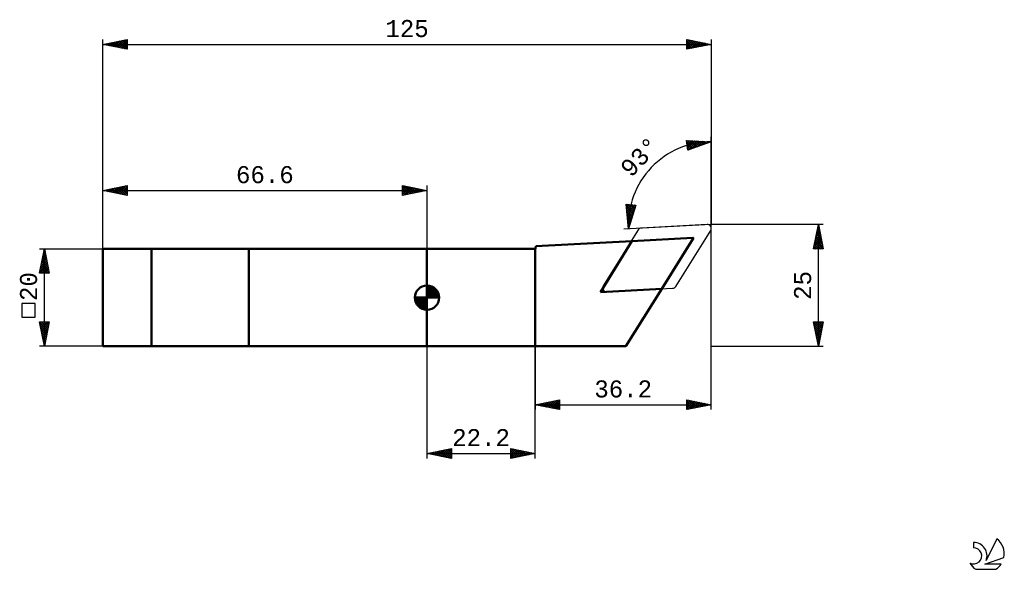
# Model space of a CAD drawing. Header units: millimetres. Extents: x -84 to 119, y -56 to 57.
import ezdxf
from ezdxf.enums import TextEntityAlignment as Align

# ---------------------------------------------------------------- set-up
doc = ezdxf.new("R2010")
doc.units = ezdxf.units.MM
doc.header["$LTSCALE"] = 6.65
for name, color, linetype in [('1', 4, 'CONTINUOUS'), ('2', 7, 'CONTINUOUS'), ('CUT', 1, 'CONTINUOUS'), ('NOCUT', 7, 'CONTINUOUS'), ('SK1', 4, 'CONTINUOUS'), ('SK2', 7, 'CONTINUOUS'), ('SK6', 5, 'CONTINUOUS'), ('SKVIEW1', 4, 'CONTINUOUS')]:
    doc.layers.add(name, color=color, linetype=linetype)
doc.styles.get("Standard").update_dxf_attribs({"font": 'Monospac821 BT'})

msp = doc.modelspace()

# ---------------------------------------------------------------- linework, layer by layer
at = {"layer": '1', "color": 4, "linetype": 'CONTINUOUS', "lineweight": 50}
for p, q in [((42.05, 11.62), (54.61, 12.28)), ((22.3, 10.09), (22.34, 10.59)), ((22.34, 10.59), (42.05, 11.62)), ((35.64, 1.14), (42.05, 11.62)), ((48.24, 1.8), (54.7, 12.13)), ((0, 10), (22.2, 10)), ((0, -10), (0, 10)), ((22.2, -10), (22.2, 10)), ((35.64, 1.14), (48.24, 1.8)), ((40.87, -10), (48.24, 1.8)), ((0, -10), (40.87, -10))]:
    msp.add_line(p, q, dxfattribs=at)
for centre, start, end in [((54.61, 12.18), 328, 93), ((22.2, 10.1), 270, 355)]:
    msp.add_arc(centre, 0.1, start, end, dxfattribs=at)
at = {"layer": '2', "color": 7, "linetype": 'CONTINUOUS', "lineweight": 25}
for p, q in [((-66.6, 10), (-66.6, 53)), ((-66.6, 52), (-61.6, 53)), ((-64.64, 51.61), (-63.66, 52.59)), ((-64.29, 51.54), (-63.13, 52.69)), ((-63.93, 51.47), (-62.6, 52.8)), ((-63.58, 51.4), (-62.07, 52.91)), ((-63.55, 52.61), (-62.02, 51.08)), ((-63.23, 51.33), (-61.6, 52.95)), ((-63.2, 52.68), (-61.6, 51.08)), ((-62.84, 52.75), (-61.6, 51.51)), ((-62.49, 52.82), (-61.6, 51.93)), ((-62.14, 52.89), (-61.6, 52.36)), ((-61.78, 52.96), (-61.6, 52.78)), ((-61.6, 53), (-61.6, 51)), ((53.4, 51), (53.4, 53)), ((53.4, 53), (58.4, 52)), ((53.4, 52.92), (53.47, 52.99)), ((53.4, 52.5), (53.82, 52.92)), ((53.4, 52.07), (54.17, 52.85)), ((53.4, 51.65), (54.53, 52.77)), ((53.4, 51.22), (54.88, 52.7)), ((53.4, 52.67), (54.79, 51.28)), ((53.51, 52.98), (55.14, 51.35)), ((53.65, 51.05), (55.23, 52.63)), ((54.04, 52.87), (55.5, 51.42)), ((54.57, 52.77), (55.85, 51.49)), ((55.1, 52.66), (56.2, 51.56)), ((58.4, 53), (58.4, 15)), ((-66.6, 52), (58.4, 52)), ((-61.6, 51), (-66.6, 52)), ((-66.41, 51.96), (-66.31, 52.06)), ((-66.38, 52.04), (-66.27, 51.93)), ((-66.05, 51.89), (-65.78, 52.16)), ((-66.02, 52.12), (-65.74, 51.83)), ((-65.7, 51.82), (-65.25, 52.27)), ((-65.67, 52.19), (-65.21, 51.72)), ((-65.35, 51.75), (-64.72, 52.38)), ((-65.32, 52.26), (-64.68, 51.62)), ((-64.99, 51.68), (-64.19, 52.48)), ((-64.96, 52.33), (-64.15, 51.51)), ((-64.61, 52.4), (-63.62, 51.4)), ((-64.26, 52.47), (-63.09, 51.3)), ((-63.9, 52.54), (-62.56, 51.19)), ((-62.87, 51.25), (-61.6, 52.53)), ((-62.52, 51.18), (-61.6, 52.1)), ((-62.17, 51.11), (-61.6, 51.68)), ((-61.81, 51.04), (-61.6, 51.25)), ((53.4, 52.24), (54.43, 51.21)), ((58.4, 52), (53.4, 51)), ((53.4, 51.82), (54.08, 51.14)), ((53.4, 51.39), (53.73, 51.07)), ((54.18, 51.16), (55.59, 52.56)), ((54.71, 51.26), (55.94, 52.49)), ((55.24, 51.37), (56.29, 52.42)), ((55.63, 52.55), (56.56, 51.63)), ((55.77, 51.47), (56.65, 52.35)), ((56.16, 52.45), (56.91, 51.7)), ((56.3, 51.58), (57, 52.28)), ((56.69, 52.34), (57.26, 51.77)), ((56.83, 51.69), (57.36, 52.21)), ((57.23, 52.23), (57.62, 51.84)), ((57.36, 51.79), (57.71, 52.14)), ((57.76, 52.13), (57.97, 51.91)), ((57.89, 51.9), (58.06, 52.07)), ((58.29, 52.02), (58.32, 51.98)), ((58.4, 15), (58.4, 33)), ((53.6, 30.28), (53.31, 32.25)), ((53.31, 32.25), (58.4, 32)), ((53.33, 32.13), (53.44, 32.25)), ((53.36, 31.92), (54.63, 30.65)), ((53.38, 31.77), (53.84, 32.23)), ((53.43, 31.4), (54.25, 32.21)), ((53.43, 31.42), (54.32, 30.53)), ((53.45, 32.25), (54.94, 30.76)), ((53.49, 31.03), (54.65, 32.19)), ((53.51, 30.92), (54.01, 30.42)), ((53.54, 30.66), (55.05, 32.17)), ((53.58, 30.43), (53.7, 30.31)), ((53.6, 30.29), (55.46, 32.15)), ((58.4, 32), (53.6, 30.28)), ((53.9, 32.22), (55.26, 30.87)), ((54.24, 30.51), (55.86, 32.13)), ((54.35, 32.2), (55.57, 30.98)), ((54.79, 32.18), (55.88, 31.09)), ((54.9, 30.74), (56.27, 32.11)), ((55.24, 32.16), (56.19, 31.21)), ((55.57, 30.98), (56.67, 32.09)), ((55.69, 32.14), (56.5, 31.32)), ((56.13, 32.11), (56.82, 31.43)), ((56.23, 31.22), (57.07, 32.07)), ((56.58, 32.09), (57.13, 31.54)), ((56.89, 31.46), (57.48, 32.05)), ((57.03, 32.07), (57.44, 31.66)), ((57.47, 32.05), (57.75, 31.77)), ((57.55, 31.7), (57.88, 32.03)), ((57.92, 32.02), (58.06, 31.88)), ((58.21, 31.93), (58.29, 32.01)), ((58.37, 32), (58.38, 31.99)), ((41.42, 14.11), (40.9, 19.18)), ((40.9, 19.18), (42.89, 18.99)), ((40.93, 18.89), (42.42, 17.41)), ((40.94, 18.87), (41.22, 19.15)), ((40.98, 18.48), (41.61, 19.12)), ((40.98, 18.41), (42.32, 17.08)), ((41.01, 18.1), (42, 19.08)), ((41.05, 17.71), (42.38, 19.04)), ((41.08, 19.17), (42.51, 17.73)), ((41.09, 17.33), (42.77, 19)), ((41.13, 16.94), (42.77, 18.58)), ((42.89, 18.99), (41.42, 14.11)), ((41.55, 19.12), (42.61, 18.06)), ((42.02, 19.08), (42.71, 18.38)), ((42.49, 19.03), (42.81, 18.71)), ((41.03, 17.94), (42.22, 16.75)), ((41.08, 17.47), (42.12, 16.43)), ((41.13, 17), (42.02, 16.1)), ((41.17, 16.56), (42.59, 17.97)), ((41.18, 16.52), (41.92, 15.78)), ((41.21, 16.17), (42.4, 17.36)), ((41.25, 15.79), (42.22, 16.76)), ((58.4, 15), (40.42, 14.06)), ((41.22, 16.05), (41.83, 15.45)), ((41.27, 15.58), (41.73, 15.12)), ((41.29, 15.4), (42.04, 16.15)), ((41.32, 15.11), (41.63, 14.8)), ((41.33, 15.02), (41.85, 15.54)), ((41.37, 14.63), (41.67, 14.93)), ((41.37, 14.63), (41.53, 14.47)), ((41.41, 14.25), (41.49, 14.33)), ((41.42, 14.16), (41.43, 14.14)), ((81.4, 15), (58.4, 15)), ((58.4, -23), (58.4, 15)), ((79.4, 10), (80.4, 15)), ((80.22, 14.11), (80.52, 14.41)), ((80.27, 14.34), (80.6, 14.01)), ((80.33, 14.64), (80.45, 14.76)), ((80.34, 14.7), (80.49, 14.54)), ((80.4, -10), (80.4, 15)), ((80.4, 15), (81.4, 10)), ((79.59, 10.93), (80.94, 12.28)), ((79.69, 11.46), (80.87, 12.64)), ((79.8, 11.99), (80.8, 12.99)), ((79.84, 12.22), (81.23, 10.83)), ((79.9, 12.52), (80.73, 13.35)), ((79.91, 12.57), (81.13, 11.36)), ((79.99, 12.93), (81.02, 11.89)), ((80.01, 13.05), (80.66, 13.7)), ((80.06, 13.28), (80.92, 12.42)), ((80.12, 13.58), (80.59, 14.05)), ((80.13, 13.64), (80.81, 12.95)), ((80.2, 13.99), (80.7, 13.48)), ((79.48, 10.4), (81.01, 11.93)), ((79.49, 10.45), (79.94, 10)), ((79.51, 10), (81.08, 11.58)), ((79.56, 10.81), (80.37, 10)), ((79.63, 11.16), (80.79, 10)), ((79.7, 11.51), (81.22, 10)), ((79.77, 11.87), (81.34, 10.3)), ((79.93, 10), (81.16, 11.22)), ((80.36, 10), (81.23, 10.87)), ((80.78, 10), (81.3, 10.52)), ((81.2, 10), (81.37, 10.16)), ((81.4, 10), (79.4, 10)), ((79.42, 10.1), (79.52, 10)), ((80.4, -10), (79.4, -5)), ((79.4, -5), (81.4, -5)), ((79.41, -5.06), (79.48, -5)), ((79.44, -5.19), (81.04, -6.79)), ((79.48, -5.42), (79.9, -5)), ((79.54, -5.72), (80.97, -7.15)), ((79.55, -5.77), (80.32, -5)), ((79.62, -6.12), (80.75, -5)), ((79.67, -5), (81.11, -6.44)), ((79.7, -6.48), (81.17, -5)), ((79.77, -6.83), (81.35, -5.25)), ((79.84, -7.18), (81.24, -5.78)), ((80.09, -5), (81.18, -6.09)), ((81.4, -5), (80.4, -10)), ((80.52, -5), (81.25, -5.73)), ((80.94, -5), (81.32, -5.38)), ((81.37, -5), (81.39, -5.03)), ((79.65, -6.25), (80.9, -7.5)), ((79.76, -6.78), (80.83, -7.86)), ((79.86, -7.31), (80.76, -8.21)), ((79.91, -7.54), (81.14, -6.31)), ((79.97, -7.84), (80.69, -8.56)), ((79.98, -7.89), (81.03, -6.84)), ((80.05, -8.24), (80.93, -7.37)), ((80.12, -8.6), (80.82, -7.9)), ((0, -10), (0, -33)), ((22.2, -33), (22.2, -10)), ((22.2, -10), (22.2, -23)), ((58.4, -10), (81.4, -10)), ((80.07, -8.37), (80.62, -8.92)), ((80.18, -8.9), (80.55, -9.27)), ((80.19, -8.95), (80.71, -8.43)), ((80.26, -9.31), (80.61, -8.96)), ((80.29, -9.43), (80.48, -9.62)), ((80.33, -9.66), (80.5, -9.49)), ((80.39, -9.97), (80.4, -9.98)), ((22.2, -22), (27.2, -21)), ((22.2, -22), (58.4, -22)), ((27.2, -23), (22.2, -22)), ((22.38, -21.96), (22.47, -22.05)), ((22.45, -22.05), (22.58, -21.92)), ((22.73, -21.89), (23, -22.16)), ((22.8, -22.12), (23.11, -21.82)), ((23.09, -21.82), (23.53, -22.27)), ((23.16, -22.19), (23.64, -21.71)), ((23.44, -21.75), (24.06, -22.37)), ((23.51, -22.26), (24.17, -21.61)), ((23.79, -21.68), (24.59, -22.48)), ((23.87, -22.33), (24.7, -21.5)), ((24.15, -21.61), (25.12, -22.58)), ((24.22, -22.4), (25.23, -21.39)), ((24.5, -21.54), (25.65, -22.69)), ((24.57, -22.47), (25.76, -21.29)), ((24.86, -21.47), (26.18, -22.8)), ((24.93, -22.55), (26.29, -21.18)), ((25.21, -21.4), (26.71, -22.9)), ((25.28, -22.62), (26.82, -21.08)), ((25.56, -21.33), (27.2, -22.96)), ((25.63, -22.69), (27.2, -21.12)), ((25.92, -21.26), (27.2, -22.54)), ((25.99, -22.76), (27.2, -21.54)), ((26.27, -21.19), (27.2, -22.12)), ((26.34, -22.83), (27.2, -21.97)), ((26.62, -21.12), (27.2, -21.69)), ((26.98, -21.04), (27.2, -21.27)), ((27.2, -21), (27.2, -23)), ((53.4, -23), (53.4, -21)), ((53.4, -21), (58.4, -22)), ((53.4, -21.26), (53.61, -21.04)), ((53.4, -21.68), (53.97, -21.11)), ((53.4, -21.16), (54.94, -22.69)), ((53.4, -22.11), (54.32, -21.18)), ((53.4, -22.53), (54.68, -21.26)), ((53.4, -22.95), (55.03, -21.33)), ((53.4, -21.58), (54.58, -22.76)), ((58.4, -22), (53.4, -23)), ((53.4, -22), (54.23, -22.83)), ((53.74, -21.07), (55.29, -22.62)), ((53.87, -22.91), (55.38, -21.4)), ((54.27, -21.17), (55.64, -22.55)), ((54.4, -22.8), (55.74, -21.47)), ((54.8, -21.28), (56, -22.48)), ((54.93, -22.69), (56.09, -21.54)), ((55.33, -21.39), (56.35, -22.41)), ((55.46, -22.59), (56.44, -21.61)), ((55.86, -21.49), (56.7, -22.34)), ((56, -22.48), (56.8, -21.68)), ((56.39, -21.6), (57.06, -22.27)), ((56.53, -22.37), (57.15, -21.75)), ((56.92, -21.7), (57.41, -22.2)), ((57.06, -22.27), (57.5, -21.82)), ((57.45, -21.81), (57.77, -22.13)), ((57.59, -22.16), (57.86, -21.89)), ((57.98, -21.92), (58.12, -22.06)), ((58.12, -22.06), (58.21, -21.96)), ((26.69, -22.9), (27.2, -22.39)), ((27.05, -22.97), (27.2, -22.82)), ((53.4, -22.43), (53.88, -22.9)), ((53.4, -22.85), (53.52, -22.98)), ((0, -32), (5, -31)), ((0, -32), (22.2, -32)), ((5, -33), (0, -32)), ((0.22, -31.96), (0.33, -32.07)), ((0.34, -32.07), (0.51, -31.9)), ((0.57, -31.89), (0.86, -32.17)), ((0.69, -32.14), (1.04, -31.79)), ((0.92, -31.82), (1.39, -32.28)), ((1.04, -32.21), (1.57, -31.69)), ((1.28, -31.74), (1.92, -32.38)), ((1.4, -32.28), (2.1, -31.58)), ((1.63, -31.67), (2.45, -32.49)), ((1.75, -32.35), (2.63, -31.47)), ((1.99, -31.6), (2.98, -32.6)), ((2.11, -32.42), (3.16, -31.37)), ((2.34, -31.53), (3.51, -32.7)), ((2.46, -32.49), (3.69, -31.26)), ((2.69, -31.46), (4.04, -32.81)), ((2.81, -32.56), (4.22, -31.16)), ((3.05, -31.39), (4.57, -32.91)), ((3.17, -32.63), (4.75, -31.05)), ((3.4, -31.32), (5, -32.92)), ((3.52, -32.7), (5, -31.22)), ((3.75, -31.25), (5, -32.5)), ((3.87, -32.77), (5, -31.65)), ((4.11, -31.18), (5, -32.07)), ((4.23, -32.85), (5, -32.07)), ((4.46, -31.11), (5, -31.65)), ((4.81, -31.04), (5, -31.22)), ((5, -31), (5, -33)), ((17.2, -33), (17.2, -31)), ((17.2, -31), (22.2, -32)), ((17.2, -31.36), (17.5, -31.06)), ((17.2, -31.09), (18.8, -32.68)), ((17.2, -31.79), (17.86, -31.13)), ((17.2, -32.21), (18.21, -31.2)), ((17.2, -32.63), (18.56, -31.27)), ((17.2, -31.51), (18.44, -32.75)), ((17.2, -31.93), (18.09, -32.82)), ((22.2, -32), (17.2, -33)), ((17.2, -32.36), (17.73, -32.89)), ((17.27, -32.99), (18.92, -31.34)), ((17.62, -31.08), (19.15, -32.61)), ((17.8, -32.88), (19.27, -31.41)), ((18.15, -31.19), (19.5, -32.54)), ((18.33, -32.77), (19.62, -31.48)), ((18.68, -31.3), (19.86, -32.47)), ((18.86, -32.67), (19.98, -31.56)), ((19.21, -31.4), (20.21, -32.4)), ((19.4, -32.56), (20.33, -31.63)), ((19.74, -31.51), (20.56, -32.33)), ((19.93, -32.45), (20.68, -31.7)), ((20.28, -31.62), (20.92, -32.26)), ((20.46, -32.35), (21.04, -31.77)), ((20.81, -31.72), (21.27, -32.19)), ((20.99, -32.24), (21.39, -31.84)), ((21.34, -31.83), (21.62, -32.12)), ((21.52, -32.14), (21.74, -31.91)), ((21.87, -31.93), (21.98, -32.04)), ((22.05, -32.03), (22.1, -31.98)), ((4.58, -32.92), (5, -32.5)), ((4.93, -32.99), (5, -32.92)), ((17.2, -32.78), (17.38, -32.96))]:
    msp.add_line(p, q, dxfattribs=at)
msp.add_arc((58.4, 15), 17, 90, 183, dxfattribs=at)
at = {"layer": 'CUT', "color": 1, "linetype": 'CONTINUOUS', "lineweight": 25}
for p, q in [((57.56, 15), (44.02, 14.29)), ((43.39, 13.92), (36.2, 2.41)), ((51.09, 2.28), (58.28, 13.79)), ((36.91, 1.2), (50.46, 1.91))]:
    msp.add_line(p, q, dxfattribs=at)
for centre, start, end in [((44.06, 13.5), 93, 148), ((57.61, 14.21), 328, 93), ((36.87, 1.99), 148, 273), ((50.42, 2.7), 273, 328)]:
    msp.add_arc(centre, 0.794, start, end, dxfattribs=at)
at = {"layer": 'NOCUT', "color": 7, "linetype": 'CONTINUOUS', "lineweight": 25}
for p, q in [((54.61, 12.28), (22.34, 10.59)), ((22.34, 10.59), (22.3, 10.09)), ((40.87, -10), (54.7, 12.13)), ((22.2, 10), (0, 10)), ((0, 10), (0, -10)), ((0, -10), (22.2, -10)), ((22.2, -10), (40.87, -10))]:
    msp.add_line(p, q, dxfattribs=at)
for centre, start, end in [((54.61, 12.18), 328, 93), ((22.2, 10.1), 270, 355)]:
    msp.add_arc(centre, 0.1, start, end, dxfattribs=at)
at = {"layer": 'SK1', "color": 4, "linetype": 'CONTINUOUS', "lineweight": 50}
for p, q in [((0, 10), (-66.6, 10)), ((-66.6, 10), (-66.6, -10)), ((0, 0), (0, 2.5)), ((0, 2.44), (0.06, 2.5)), ((0, 2.08), (0.39, 2.47)), ((0, 2.44), (2.44, 0)), ((0, 1.73), (0.68, 2.41)), ((0, 1.37), (0.94, 2.32)), ((0, 1.02), (1.18, 2.2)), ((0, 2.08), (2.08, 0)), ((0, 0.67), (1.4, 2.07)), ((0.31, 2.48), (2.48, 0.31)), ((0.76, 2.38), (2.38, 0.76)), ((0, 0), (-2.5, 0)), ((-2.5, -0.06), (-2.44, 0)), ((-2.47, -0.39), (-2.08, 0)), ((-2.41, -0.68), (-1.73, 0)), ((-2.32, -0.94), (-1.37, 0)), ((-2.2, -1.18), (-1.02, 0)), ((-2.16, 0), (0, -2.16)), ((-2.07, -1.4), (-0.67, 0)), ((-1.92, -1.6), (-0.31, 0)), ((-1.81, 0), (0, -1.81)), ((-1.45, 0), (0, -1.45)), ((-1.1, 0), (0, -1.1)), ((-0.75, 0), (0, -0.75)), ((-0.39, 0), (0, -0.39)), ((-0.04, 0), (0, -0.04)), ((0, 0.31), (1.6, 1.92)), ((0, 1.73), (1.73, 0)), ((0, 1.37), (1.37, 0)), ((0, 1.02), (1.02, 0)), ((0, 0.67), (0.67, 0)), ((0, 0.31), (0.31, 0)), ((0, 0), (2.5, 0)), ((0, -2.5), (0, 0)), ((0.04, 0), (1.79, 1.75)), ((0.39, 0), (1.95, 1.56)), ((0.75, 0), (2.1, 1.35)), ((1.1, 0), (2.23, 1.13)), ((1.45, 0), (2.34, 0.88)), ((1.49, 2.01), (2.01, 1.49)), ((1.81, 0), (2.42, 0.62)), ((2.16, 0), (2.48, 0.32)), ((-2.5, -0.02), (-0.02, -2.5)), ((-2.47, -0.4), (-0.4, -2.47)), ((-2.34, -0.88), (-0.88, -2.34)), ((-1.75, -1.79), (0, -0.04)), ((-1.56, -1.95), (0, -0.39)), ((-1.35, -2.1), (0, -0.75)), ((-1.13, -2.23), (0, -1.1)), ((-0.88, -2.34), (0, -1.45)), ((-0.62, -2.42), (0, -1.81)), ((-0.32, -2.48), (0, -2.16)), ((-66.6, -10), (0, -10))]:
    msp.add_line(p, q, dxfattribs=at)
for start, end in [(90, 180), (0, 90), (180, 270), (270, 0)]:
    msp.add_arc((0, 0), 2.5, start, end, dxfattribs=at)
at = {"layer": 'SK2', "color": 7, "linetype": 'CONTINUOUS', "lineweight": 25}
for p, q in [((-66.6, 10), (-66.6, 23)), ((-66.6, 22), (-61.6, 23)), ((-65.6, 21.8), (-65.1, 22.3)), ((-65.25, 21.73), (-64.57, 22.41)), ((-65.22, 22.28), (-64.52, 21.58)), ((-64.89, 21.66), (-64.04, 22.51)), ((-64.86, 22.35), (-63.99, 21.48)), ((-64.54, 21.59), (-63.51, 22.62)), ((-64.51, 22.42), (-63.46, 21.37)), ((-64.18, 21.52), (-62.98, 22.72)), ((-64.15, 22.49), (-62.93, 21.27)), ((-63.83, 21.45), (-62.45, 22.83)), ((-63.8, 22.56), (-62.4, 21.16)), ((-63.48, 21.38), (-61.92, 22.94)), ((-63.45, 22.63), (-61.87, 21.05)), ((-63.12, 21.3), (-61.6, 22.83)), ((-63.09, 22.7), (-61.6, 21.21)), ((-62.77, 21.23), (-61.6, 22.4)), ((-62.74, 22.77), (-61.6, 21.63)), ((-62.39, 22.84), (-61.6, 22.06)), ((-62.03, 22.91), (-61.6, 22.48)), ((-61.68, 22.98), (-61.6, 22.9)), ((-61.6, 23), (-61.6, 21)), ((-5, 21), (-5, 23)), ((-5, 23), (0, 22)), ((-5, 22.58), (-4.65, 22.93)), ((-5, 22.15), (-4.29, 22.86)), ((-5, 22.82), (-3.48, 21.3)), ((-5, 21.73), (-3.94, 22.79)), ((-5, 21.3), (-3.59, 22.72)), ((-5, 22.39), (-3.84, 21.23)), ((-4.85, 21.03), (-3.23, 22.65)), ((-4.7, 22.94), (-3.13, 21.37)), ((-4.32, 21.14), (-2.88, 22.58)), ((-4.17, 22.83), (-2.78, 21.44)), ((-3.79, 21.24), (-2.53, 22.51)), ((-3.64, 22.73), (-2.42, 21.52)), ((-3.26, 21.35), (-2.17, 22.43)), ((-3.1, 22.62), (-2.07, 21.59)), ((-2.73, 21.45), (-1.82, 22.36)), ((-2.57, 22.51), (-1.72, 21.66)), ((-2.2, 21.56), (-1.47, 22.29)), ((-2.04, 22.41), (-1.36, 21.73)), ((-1.51, 22.3), (-1.01, 21.8)), ((0, 23), (0, 10)), ((-66.6, 22), (0, 22)), ((-61.6, 21), (-66.6, 22)), ((-66.31, 21.94), (-66.16, 22.09)), ((-66.28, 22.06), (-66.11, 21.9)), ((-65.95, 21.87), (-65.63, 22.19)), ((-65.92, 22.14), (-65.58, 21.8)), ((-65.57, 22.21), (-65.05, 21.69)), ((-62.42, 21.16), (-61.6, 21.98)), ((-62.06, 21.09), (-61.6, 21.56)), ((-61.71, 21.02), (-61.6, 21.13)), ((0, 22), (-5, 21)), ((-5, 21.97), (-4.19, 21.16)), ((-5, 21.55), (-4.54, 21.09)), ((-5, 21.12), (-4.9, 21.02)), ((-1.67, 21.67), (-1.11, 22.22)), ((-1.14, 21.77), (-0.76, 22.15)), ((-0.98, 22.2), (-0.66, 21.87)), ((-0.61, 21.88), (-0.4, 22.08)), ((-0.45, 22.09), (-0.3, 21.94)), ((-0.08, 21.98), (-0.05, 22.01)), ((-79.6, 10), (-66.6, 10)), ((-79.6, 5), (-78.6, 10)), ((-79.11, 7.44), (-78.26, 8.29)), ((-79.01, 7.97), (-78.33, 8.65)), ((-78.97, 8.15), (-78.05, 7.23)), ((-78.9, 8.5), (-78.4, 9)), ((-78.9, 8.51), (-78.15, 7.76)), ((-78.83, 8.86), (-78.26, 8.29)), ((-78.79, 9.03), (-78.47, 9.35)), ((-78.76, 9.21), (-78.36, 8.82)), ((-78.69, 9.56), (-78.54, 9.71)), ((-78.69, 9.57), (-78.47, 9.35)), ((-78.62, 9.92), (-78.58, 9.88)), ((-78.6, -10), (-78.6, 10)), ((-78.6, 10), (-77.6, 5)), ((-79.54, 5.32), (-77.98, 6.88)), ((-79.43, 5.85), (-78.05, 7.23)), ((-79.43, 5), (-77.9, 6.52)), ((-79.32, 6.38), (-78.12, 7.58)), ((-79.32, 6.39), (-77.94, 5)), ((-79.25, 6.74), (-77.62, 5.11)), ((-79.22, 6.91), (-78.19, 7.94)), ((-79.18, 7.09), (-77.73, 5.64)), ((-79.11, 7.45), (-77.83, 6.17)), ((-79.04, 7.8), (-77.94, 6.7)), ((-79, 5), (-77.83, 6.17)), ((-77.6, 5), (-79.6, 5)), ((-79.53, 5.33), (-79.21, 5)), ((-79.46, 5.68), (-78.79, 5)), ((-79.39, 6.03), (-78.36, 5)), ((-78.58, 5), (-77.76, 5.82)), ((-78.16, 5), (-77.69, 5.46)), ((-77.73, 5), (-77.62, 5.11)), ((-80.45, -1.22), (-83.25, -1.22)), ((-83.25, -1.22), (-83.25, -4.02)), ((-80.45, -4.02), (-80.45, -1.22)), ((-83.25, -4.02), (-80.45, -4.02)), ((-78.6, -10), (-79.6, -5)), ((-79.6, -5), (-77.6, -5)), ((-79.58, -5.12), (-77.95, -6.74)), ((-79.54, -5.29), (-79.25, -5)), ((-79.47, -5.65), (-78.82, -5)), ((-79.47, -5.65), (-78.02, -7.1)), ((-79.4, -6), (-78.4, -5)), ((-79.33, -6.36), (-77.97, -5)), ((-79.27, -5), (-77.88, -6.39)), ((-79.26, -6.71), (-77.61, -5.06)), ((-79.19, -7.06), (-77.72, -5.59)), ((-78.85, -5), (-77.81, -6.04)), ((-77.6, -5), (-78.6, -10)), ((-78.42, -5), (-77.74, -5.68)), ((-78, -5), (-77.67, -5.33)), ((-79.36, -6.18), (-78.09, -7.45)), ((-79.26, -6.71), (-78.16, -7.81)), ((-79.15, -7.24), (-78.23, -8.16)), ((-79.12, -7.42), (-77.82, -6.12)), ((-79.05, -7.77), (-77.93, -6.65)), ((-79.05, -7.77), (-78.3, -8.51)), ((-78.98, -8.12), (-78.04, -7.18)), ((-78.9, -8.48), (-78.14, -7.72)), ((-66.6, -10), (-79.6, -10)), ((-78.94, -8.3), (-78.37, -8.87)), ((-78.83, -8.83), (-78.25, -8.25)), ((-78.83, -8.83), (-78.44, -9.22)), ((-78.76, -9.18), (-78.36, -8.78)), ((-78.73, -9.36), (-78.51, -9.57)), ((-78.69, -9.54), (-78.46, -9.31)), ((-78.62, -9.89), (-78.57, -9.84)), ((-78.62, -9.89), (-78.59, -9.93))]:
    msp.add_line(p, q, dxfattribs=at)
at = {"layer": 'SK6', "color": 5, "linetype": 'CONTINUOUS', "lineweight": 25}
for p, q in [((112.25, -50.25), (112.25, -51.35)), ((117.04, -49.54), (114.85, -54)), ((114.59, -54.7), (118.51, -53.34)), ((112.71, -55.78), (116.85, -55.78)), ((117.95, -54.7), (114.59, -54.7))]:
    msp.add_line(p, q, dxfattribs=at)
for centre, radius, start, end in [((112.27, -53.01), 2.76, 338.9379, 90.4446), ((114.78, -52.6), 3.8, 348.7239, 53.4691), ((112.26, -53.03), 1.68, 243.4215, 90.3602), ((114.78, -52.6), 3.8, 210.5484, 236.978), ((114.78, -52.6), 3.8, 303.022, 326.3732)]:
    msp.add_arc(centre, radius, start, end, dxfattribs=at)
at = {"layer": 'SKVIEW1', "color": 4, "linetype": 'CONTINUOUS', "lineweight": 50}
for p, q in [((-36.6, 10), (-56.6, 10)), ((-56.6, 10), (-56.6, -10)), ((-36.6, -10), (-36.6, 10)), ((-56.6, -10), (-36.6, -10))]:
    msp.add_line(p, q, dxfattribs=at)

# ---------------------------------------------------------------- texts
at = {"layer": '2', "color": 7, "linetype": 'CONTINUOUS', "lineweight": 25}
for s, p in [('125', (-4.1, 53.5)), ('36.2', (40.3, -20.5)), ('22.2', (11.1, -30.5))]:
    msp.add_text(s, height=3.5, dxfattribs=at).set_placement(p, align=Align.CENTER)
for s, rotation, p in [('93°', 46.5, (44.98, 27.73)), ('25', 90, (78.9, 2.5))]:
    msp.add_text(s, height=3.5, rotation=rotation, dxfattribs=at).set_placement(p, align=Align.CENTER)
at = {"layer": 'SK2', "color": 7, "linetype": 'CONTINUOUS', "lineweight": 25}
msp.add_text('66.6', height=3.5, dxfattribs=at).set_placement((-33.3, 23.5), align=Align.CENTER)
msp.add_text('20', height=3.5, rotation=90, dxfattribs=at).set_placement((-80.1, 2.27), align=Align.CENTER)

doc.saveas('drawing.dxf')
